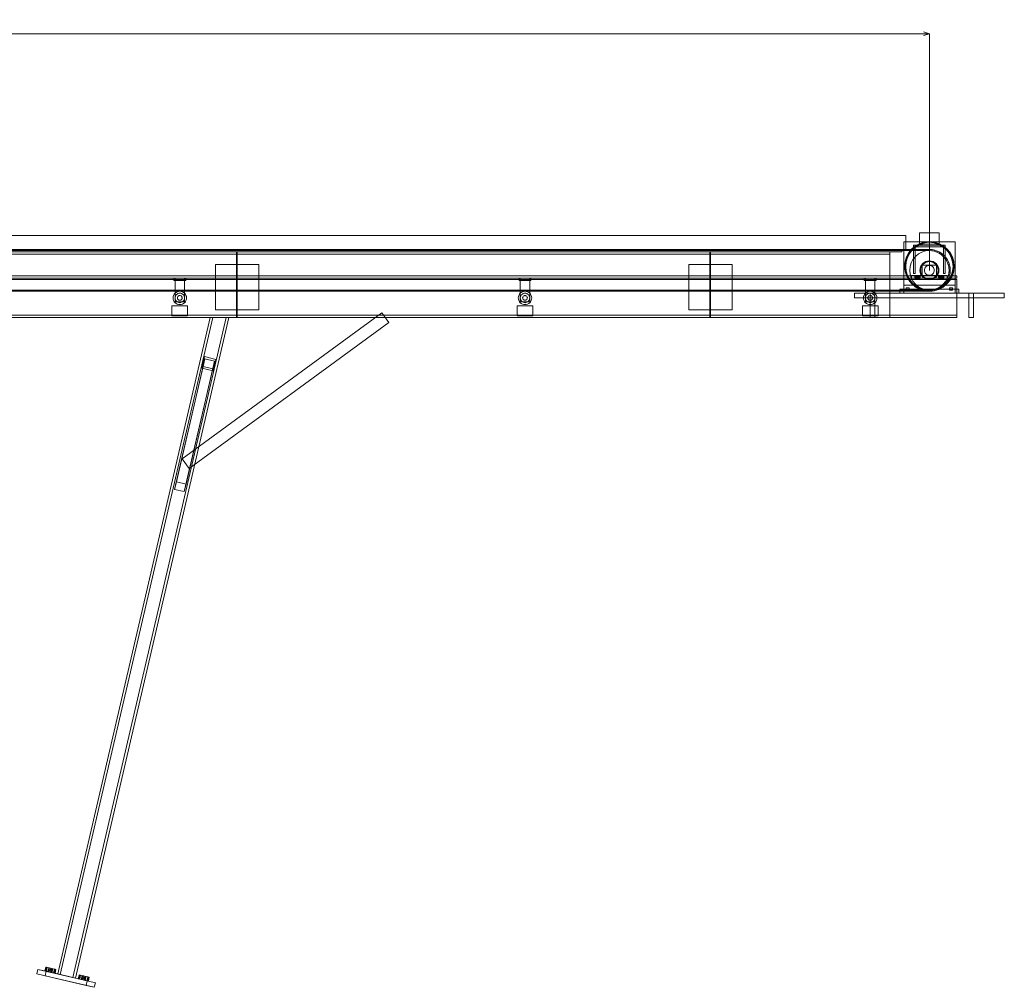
# Model space of a CAD drawing. Header units: millimetres. Extents: x -2233 to 61924, y -68080 to 6847.
# Tile 10 of 256: x 6748 to 9245, y -57818 to -55365. Entities that reach past the tile are written whole.
import ezdxf

# ---------------------------------------------------------------- set-up
doc = ezdxf.new("R2010")
doc.units = ezdxf.units.MM
doc.layers.add('COTAS_P', color=1, linetype='Continuous', lineweight=0)
doc.layers.add('R27_C10_CONJUNTO', color=7, linetype='Continuous', lineweight=0)
doc.dimstyles.new('R19_10', dxfattribs={"dimtxt": 25, "dimasz": 15, "dimexe": 15, "dimexo": 8, "dimgap": 10, "dimtad": 1, "dimtih": 1, "dimtoh": 1, "dimdsep": 46, "dimcen": 0.09, "dimadec": 0, "dimazin": 0, "dimtfac": 1, "dimtdec": 4, "dimtofl": 0, "dimtmove": 0, "dimatfit": 3, "dimfxl": 1, "dimtolj": 1, "dimtzin": 0, "dimarcsym": 0})

# ---------------------------------------------------------------- blocks, each defined once
blk = doc.blocks.new('DIM_R28_65')
at = {"layer": 'COTAS_P'}
for p, q in [((0, -55400), (15, -55395.5)), ((0, -56000), (0, -55400)), ((0, -55400), (9055.1, -55400)), ((0, -55400), (15, -55404.5)), ((9055.1, -55400), (9040.1, -55395.5)), ((9055.1, -55400), (9040.1, -55404.5)), ((9055.1, -56000), (9055.1, -55400))]:
    blk.add_line(p, q, dxfattribs=at)
blk.add_text('9055.11 P', height=25, dxfattribs=at).set_placement((4527.6, -55390))

msp = doc.modelspace()

# ---------------------------------------------------------------- linework, layer by layer
at = {"layer": 'R27_C10_CONJUNTO'}
for p, q in [((9030.109, -55905), (9080.109, -55905)), ((9030.109, -55905), (9030.109, -55935)), ((9080.109, -55935), (9080.109, -55905)), ((60, -55912), (8995.109, -55912)), ((8990.109, -55928), (9120.109, -55928)), ((8990.109, -55928), (8990.109, -56038)), ((8995.109, -55947), (8995.109, -55912)), ((9020.108, -55937.617), (9031, -55931.796)), ((9031, -55931.796), (9042.818, -55928.211)), ((9031.383, -55932.719), (9043.013, -55929.191)), ((9032.148, -55934.567), (9043.404, -55931.153)), ((9042.818, -55928.211), (9055.109, -55927)), ((9043.013, -55929.191), (9055.109, -55928)), ((9043.404, -55931.153), (9055.109, -55930)), ((9055.109, -55927), (9067.4, -55928.211)), ((9055.109, -55928), (9067.205, -55929.191)), ((9055.109, -55930), (9066.814, -55931.153)), ((9066.814, -55931.153), (9078.07, -55934.567)), ((9067.205, -55929.191), (9078.835, -55932.719)), ((9067.4, -55928.211), (9079.218, -55931.796)), ((9079.218, -55931.796), (9090.11, -55937.617)), ((9120.109, -56038), (9120.109, -55928)), ((0, -55947), (9055.109, -55947)), ((0, -55950), (9055.109, -55950)), ((9055.109, -55950), (0, -55950)), ((60, -55947), (8995.109, -55947)), ((70, -55950), (8985.109, -55950)), ((70, -55953), (8985.109, -55953)), ((100, -55953), (8955.109, -55953)), ((6100, -55953), (7298, -55953)), ((7298, -56120), (7298, -55953)), ((7298, -55959), (7298, -55953)), ((7300, -55953), (8498, -55953)), ((7300, -55953), (7300, -56120)), ((7300, -55953), (7300, -55959)), ((8498, -56120), (8498, -55953)), ((8498, -55959), (8498, -55953)), ((8500, -55953), (8955.109, -55953)), ((8500, -55953), (8500, -56120)), ((8500, -55953), (8500, -55959)), ((8955.109, -56120), (8955.109, -55953)), ((8955.109, -55959), (8955.109, -55953)), ((8985.109, -55953), (8985.109, -55950)), ((8996.905, -55965.891), (9002.726, -55954.999)), ((8997.829, -55966.274), (9003.558, -55955.555)), ((8999.676, -55967.039), (9005.221, -55956.666)), ((9002.726, -55954.999), (9010.561, -55945.452)), ((9003.558, -55955.555), (9011.268, -55946.159)), ((9005.221, -55956.666), (9012.683, -55947.574)), ((9010.561, -55945.452), (9020.108, -55937.617)), ((9011.268, -55946.159), (9020.664, -55938.449)), ((9012.683, -55947.574), (9021.775, -55940.112)), ((9015.109, -55936), (9019.109, -55936)), ((9015.109, -55936), (9015.109, -56008)), ((9015.109, -55936), (9095.109, -55936)), ((9015.109, -55936), (9015.109, -55940)), ((9015.109, -55940), (9095.109, -55940)), ((9019.109, -56008), (9019.109, -55936)), ((9020.664, -55938.449), (9031.383, -55932.719)), ((9021.775, -55940.112), (9032.148, -55934.567)), ((9027.331, -55958.427), (9035.975, -55953.806)), ((9030.109, -55935), (9080.109, -55935)), ((9035.975, -55953.806), (9045.355, -55950.961)), ((9045.355, -55950.961), (9055.109, -55950)), ((9055.109, -55950), (9055.109, -55947)), ((9055.109, -55947), (9062.027, -55947.453)), ((9055.109, -55950), (9064.864, -55950.961)), ((9061.635, -55950.428), (9055.109, -55950)), ((9061.635, -55950.428), (9062.027, -55947.453)), ((9068.05, -55951.704), (9061.635, -55950.428)), ((9062.027, -55947.453), (9068.826, -55948.806)), ((9064.864, -55950.961), (9074.243, -55953.806)), ((9068.05, -55951.704), (9068.826, -55948.806)), ((9074.243, -55953.806), (9068.05, -55951.704)), ((9068.826, -55948.806), (9075.391, -55951.034)), ((9074.243, -55953.806), (9075.391, -55951.034)), ((9074.243, -55953.806), (9082.888, -55958.427)), ((9080.109, -55956.699), (9074.243, -55953.806)), ((9075.391, -55951.034), (9081.609, -55954.101)), ((9078.07, -55934.567), (9088.443, -55940.112)), ((9078.835, -55932.719), (9089.554, -55938.449)), ((9080.109, -55956.699), (9081.609, -55954.101)), ((9085.547, -55960.332), (9080.109, -55956.699)), ((9081.609, -55954.101), (9087.373, -55957.952)), ((9088.443, -55940.112), (9097.535, -55947.574)), ((9089.554, -55938.449), (9098.95, -55946.159)), ((9090.11, -55937.617), (9099.657, -55945.452)), ((9091.109, -55936), (9095.109, -55936)), ((9091.109, -55936), (9091.109, -56008)), ((9095.109, -56008), (9095.109, -55936)), ((9095.109, -55940), (9095.109, -55936)), ((9097.535, -55947.574), (9104.997, -55956.666)), ((9098.95, -55946.159), (9106.66, -55955.555)), ((9099.657, -55945.452), (9107.492, -55954.999)), ((9104.997, -55956.666), (9110.542, -55967.039)), ((9106.66, -55955.555), (9112.39, -55966.274)), ((9107.492, -55954.999), (9113.313, -55965.891)), ((100, -55959), (8955.109, -55959)), ((6100, -55959), (7298, -55959)), ((7300, -55959), (8498, -55959)), ((8500, -55959), (8955.109, -55959)), ((8992.109, -55990), (8993.32, -55977.709)), ((8993.109, -55990), (8994.3, -55977.904)), ((8993.32, -55977.709), (8996.905, -55965.891)), ((8994.3, -55977.904), (8997.829, -55966.274)), ((8995.109, -55990), (8996.262, -55978.295)), ((8996.262, -55978.295), (8999.676, -55967.039)), ((9006.07, -55990.245), (9008.915, -55980.866)), ((9008.915, -55980.866), (9013.536, -55972.221)), ((9013.536, -55972.221), (9019.754, -55964.645)), ((9019.754, -55964.645), (9027.331, -55958.427)), ((9038.138, -55983.029), (9041.775, -55980.045)), ((9039.553, -55984.444), (9042.887, -55981.708)), ((9041.775, -55980.045), (9045.925, -55977.827)), ((9042.887, -55981.708), (9046.69, -55979.675)), ((9045.925, -55977.827), (9050.427, -55976.461)), ((9046.69, -55979.675), (9050.817, -55978.423)), ((9050.427, -55976.461), (9055.109, -55976)), ((9050.817, -55978.423), (9055.109, -55978)), ((9055.109, -55976), (9059.791, -55976.461)), ((9055.109, -55978), (9059.401, -55978.423)), ((9059.401, -55978.423), (9063.528, -55979.675)), ((9059.791, -55976.461), (9064.293, -55977.827)), ((9063.528, -55979.675), (9067.332, -55981.708)), ((9064.293, -55977.827), (9068.443, -55980.045)), ((9067.332, -55981.708), (9070.665, -55984.444)), ((9068.443, -55980.045), (9072.08, -55983.029)), ((9082.888, -55958.427), (9090.464, -55964.645)), ((9085.547, -55960.332), (9087.373, -55957.952)), ((9090.464, -55964.645), (9085.547, -55960.332)), ((9087.373, -55957.952), (9092.586, -55962.523)), ((9090.464, -55964.645), (9092.586, -55962.523)), ((9090.464, -55964.645), (9096.683, -55972.221)), ((9094.777, -55969.562), (9090.464, -55964.645)), ((9092.586, -55962.523), (9097.157, -55967.736)), ((9094.777, -55969.562), (9097.157, -55967.736)), ((9098.41, -55975), (9094.777, -55969.562)), ((9096.683, -55972.221), (9101.303, -55980.866)), ((9097.157, -55967.736), (9101.008, -55973.5)), ((9098.41, -55975), (9101.008, -55973.5)), ((9101.303, -55980.866), (9098.41, -55975)), ((9101.008, -55973.5), (9104.075, -55979.718)), ((9101.303, -55980.866), (9104.075, -55979.718)), ((9101.303, -55980.866), (9104.148, -55990.245)), ((9103.405, -55987.059), (9101.303, -55980.866)), ((9104.075, -55979.718), (9106.303, -55986.283)), ((9110.542, -55967.039), (9113.956, -55978.295)), ((9112.39, -55966.274), (9115.918, -55977.904)), ((9113.313, -55965.891), (9116.899, -55977.709)), ((9113.956, -55978.295), (9115.109, -55990)), ((9115.918, -55977.904), (9117.109, -55990)), ((9116.899, -55977.709), (9118.109, -55990)), ((7245, -55985), (7355, -55985)), ((7245, -55985), (7245, -56100)), ((7355, -56100), (7355, -55985)), ((8445, -55985), (8555, -55985)), ((8445, -55985), (8445, -56100)), ((8555, -56100), (8555, -55985)), ((8993.32, -56002.291), (8992.109, -55990)), ((8994.3, -56002.096), (8993.109, -55990)), ((8996.905, -56014.109), (8993.32, -56002.291)), ((8997.829, -56013.726), (8994.3, -56002.096)), ((8996.262, -56001.705), (8995.109, -55990)), ((8999.676, -56012.961), (8996.262, -56001.705)), ((9005.109, -56000), (9006.07, -55990.245)), ((9006.07, -56009.755), (9005.109, -56000)), ((9031.109, -56000), (9031.57, -55995.318)), ((9031.57, -55995.318), (9031.109, -56000)), ((9031.57, -56004.682), (9031.109, -56000)), ((9031.109, -56000), (9031.57, -56004.682)), ((9031.57, -55995.318), (9032.936, -55990.816)), ((9032.936, -56009.184), (9031.57, -56004.682)), ((9032.936, -55990.816), (9035.154, -55986.666)), ((9033.109, -56000), (9033.532, -55995.708)), ((9033.532, -56004.292), (9033.109, -56000)), ((9033.532, -55995.708), (9034.784, -55991.581)), ((9034.784, -56008.419), (9033.532, -56004.292)), ((9034.784, -55991.581), (9036.817, -55987.777)), ((9035.154, -55986.666), (9038.138, -55983.029)), ((9036.817, -55987.777), (9039.553, -55984.444)), ((9037.109, -55987), (9073.109, -55987)), ((9037.109, -55987), (9037.109, -56013)), ((9042.609, -56000), (9042.849, -55997.561)), ((9042.849, -55997.561), (9042.609, -56000)), ((9042.849, -56002.439), (9042.609, -56000)), ((9042.609, -56000), (9042.849, -56002.439)), ((9042.849, -55997.561), (9043.561, -55995.216)), ((9043.561, -56004.784), (9042.849, -56002.439)), ((9043.561, -55995.216), (9044.716, -55993.055)), ((9044.716, -56006.945), (9043.561, -56004.784)), ((9044.716, -55993.055), (9046.27, -55991.161)), ((9046.27, -56008.839), (9044.716, -56006.945)), ((9046.27, -55991.161), (9048.164, -55989.607)), ((9048.164, -55989.607), (9050.326, -55988.452)), ((9050.326, -55988.452), (9052.67, -55987.74)), ((9052.67, -55987.74), (9055.109, -55987.5)), ((9055.109, -55987.5), (9057.548, -55987.74)), ((9057.548, -55987.74), (9059.893, -55988.452)), ((9059.893, -55988.452), (9062.054, -55989.607)), ((9062.054, -55989.607), (9063.948, -55991.161)), ((9063.948, -55991.161), (9065.502, -55993.055)), ((9065.502, -56006.945), (9063.948, -56008.839)), ((9065.502, -55993.055), (9066.658, -55995.216)), ((9066.658, -56004.784), (9065.502, -56006.945)), ((9066.658, -55995.216), (9067.369, -55997.561)), ((9067.369, -56002.439), (9066.658, -56004.784)), ((9067.369, -55997.561), (9067.609, -56000)), ((9067.609, -56000), (9067.369, -56002.439)), ((9070.665, -55984.444), (9073.401, -55987.777)), ((9072.08, -55983.029), (9075.064, -55986.666)), ((9073.109, -56013), (9073.109, -55987)), ((9073.401, -55987.777), (9075.434, -55991.581)), ((9075.064, -55986.666), (9077.282, -55990.816)), ((9075.434, -55991.581), (9076.686, -55995.708)), ((9076.686, -56004.292), (9075.434, -56008.419)), ((9076.686, -55995.708), (9077.109, -56000)), ((9077.109, -56000), (9076.686, -56004.292)), ((9077.282, -55990.816), (9078.648, -55995.318)), ((9078.648, -56004.682), (9077.282, -56009.184)), ((9078.648, -55995.318), (9079.109, -56000)), ((9079.109, -56000), (9078.648, -56004.682)), ((9103.405, -55987.059), (9106.303, -55986.283)), ((9104.681, -55993.474), (9103.405, -55987.059)), ((9103.405, -56012.941), (9104.681, -56006.526)), ((9104.148, -55990.245), (9105.109, -56000)), ((9105.109, -56000), (9104.148, -56009.755)), ((9104.681, -55993.474), (9107.656, -55993.082)), ((9105.109, -56000), (9104.681, -55993.474)), ((9104.681, -56006.526), (9105.109, -56000)), ((9104.681, -56006.526), (9107.656, -56006.918)), ((9105.109, -56000), (9108.109, -56000)), ((9108.109, -56000), (9105.109, -56000)), ((9106.303, -55986.283), (9107.656, -55993.082)), ((9107.656, -56006.918), (9106.303, -56013.717)), ((9107.656, -55993.082), (9108.109, -56000)), ((9108.109, -56000), (9107.656, -55993.082)), ((9108.109, -56000), (9107.656, -56006.918)), ((9107.656, -56006.918), (9108.109, -56000)), ((9113.956, -56001.705), (9110.542, -56012.961)), ((9115.918, -56002.096), (9112.39, -56013.726)), ((9116.899, -56002.291), (9113.313, -56014.109)), ((9115.109, -55990), (9113.956, -56001.705)), ((9117.109, -55990), (9115.918, -56002.096)), ((9118.109, -55990), (9116.899, -56002.291)), ((-70, -56014), (9125.109, -56014)), ((-70, -56020), (9125.109, -56020)), ((-70, -56023), (9125.109, -56023)), ((7139.087, -56020), (7169.087, -56020)), ((7139.087, -56020), (7139.087, -56026)), ((7139.087, -56026), (7169.087, -56026)), ((7142.087, -56020), (7166.087, -56020)), ((7142.087, -56020), (7142.087, -56080)), ((7166.087, -56080), (7166.087, -56020)), ((7169.087, -56026), (7169.087, -56020)), ((8014.598, -56020), (8044.598, -56020)), ((8014.598, -56020), (8014.598, -56026)), ((8014.598, -56026), (8044.598, -56026)), ((8017.598, -56020), (8041.598, -56020)), ((8017.598, -56020), (8017.598, -56080)), ((8041.598, -56080), (8041.598, -56020)), ((8044.598, -56026), (8044.598, -56020)), ((8890.109, -56020), (8920.109, -56020)), ((8890.109, -56020), (8890.109, -56026)), ((8890.109, -56026), (8920.109, -56026)), ((8893.109, -56020), (8917.109, -56020)), ((8893.109, -56020), (8893.109, -56080)), ((8917.109, -56080), (8917.109, -56020)), ((8920.109, -56026), (8920.109, -56020)), ((9002.726, -56025.001), (8996.905, -56014.109)), ((9003.558, -56024.445), (8997.829, -56013.726)), ((9005.221, -56023.334), (8999.676, -56012.961)), ((9010.561, -56034.548), (9002.726, -56025.001)), ((9011.268, -56033.841), (9003.558, -56024.445)), ((9012.683, -56032.426), (9005.221, -56023.334)), ((9008.915, -56019.134), (9006.07, -56009.755)), ((9013.536, -56027.779), (9008.915, -56019.134)), ((9010.109, -56013), (9100.109, -56013)), ((9010.109, -56013), (9010.109, -56023)), ((9010.109, -56023), (9100.109, -56023)), ((9019.754, -56035.355), (9013.536, -56027.779)), ((9015.109, -56008), (9019.109, -56008)), ((9018.109, -56013.077), (9018.109, -56013)), ((9018.109, -56013), (9032.109, -56013)), ((9018.109, -56013.304), (9018.109, -56013.077)), ((9018.109, -56013.077), (9032.109, -56013.077)), ((9018.109, -56013.674), (9018.109, -56013.304)), ((9018.109, -56013.304), (9032.109, -56013.304)), ((9018.109, -56014.172), (9018.109, -56013.674)), ((9018.109, -56013.674), (9032.109, -56013.674)), ((9018.109, -56014.778), (9018.109, -56014.172)), ((9018.109, -56014.172), (9032.109, -56014.172)), ((9018.109, -56015.469), (9018.109, -56014.778)), ((9018.109, -56014.778), (9032.109, -56014.778)), ((9018.109, -56016.22), (9018.109, -56015.469)), ((9018.109, -56015.469), (9032.109, -56015.469)), ((9018.109, -56017), (9018.109, -56016.22)), ((9018.109, -56016.22), (9032.109, -56016.22)), ((9018.109, -56017.78), (9018.109, -56017)), ((9032.109, -56017), (9018.109, -56017)), ((9018.109, -56017.78), (9018.109, -56018.531)), ((9018.109, -56017.78), (9032.109, -56017.78)), ((9018.109, -56018.531), (9018.109, -56019.222)), ((9018.109, -56018.531), (9032.109, -56018.531)), ((9018.109, -56019.222), (9018.109, -56019.828)), ((9018.109, -56019.222), (9032.109, -56019.222)), ((9018.109, -56019.828), (9018.109, -56020.326)), ((9018.109, -56019.828), (9032.109, -56019.828)), ((9018.109, -56020.326), (9018.109, -56020.696)), ((9018.109, -56020.326), (9032.109, -56020.326)), ((9018.109, -56020.696), (9018.109, -56020.923)), ((9018.109, -56020.696), (9032.109, -56020.696)), ((9018.109, -56020.923), (9018.109, -56021)), ((9018.109, -56020.923), (9032.109, -56020.923)), ((9018.109, -56021), (9032.109, -56021)), ((9032.109, -56013.077), (9032.109, -56013)), ((9032.109, -56013.304), (9032.109, -56013.077)), ((9032.109, -56013.674), (9032.109, -56013.304)), ((9032.109, -56014.172), (9032.109, -56013.674)), ((9032.109, -56014.778), (9032.109, -56014.172)), ((9032.109, -56015.469), (9032.109, -56014.778)), ((9032.109, -56016.22), (9032.109, -56015.469)), ((9032.109, -56017), (9032.109, -56016.22)), ((9032.109, -56017), (9032.109, -56017.78)), ((9032.109, -56017.78), (9032.109, -56018.531)), ((9032.109, -56018.531), (9032.109, -56019.222)), ((9032.109, -56019.222), (9032.109, -56019.828)), ((9032.109, -56019.828), (9032.109, -56020.326)), ((9032.109, -56020.326), (9032.109, -56020.696)), ((9032.109, -56020.696), (9032.109, -56020.923)), ((9032.109, -56020.923), (9032.109, -56021)), ((9035.154, -56013.334), (9032.936, -56009.184)), ((9036.817, -56012.223), (9034.784, -56008.419)), ((9038.138, -56016.971), (9035.154, -56013.334)), ((9039.553, -56015.556), (9036.817, -56012.223)), ((9037.109, -56013), (9073.109, -56013)), ((9041.775, -56019.955), (9038.138, -56016.971)), ((9042.887, -56018.292), (9039.553, -56015.556)), ((9045.925, -56022.173), (9041.775, -56019.955)), ((9046.69, -56020.325), (9042.887, -56018.292)), ((9050.427, -56023.539), (9045.925, -56022.173)), ((9048.164, -56010.393), (9046.27, -56008.839)), ((9050.817, -56021.577), (9046.69, -56020.325)), ((9050.326, -56011.548), (9048.164, -56010.393)), ((9052.67, -56012.26), (9050.326, -56011.548)), ((9055.109, -56024), (9050.427, -56023.539)), ((9055.109, -56022), (9050.817, -56021.577)), ((9055.109, -56012.5), (9052.67, -56012.26)), ((9057.548, -56012.26), (9055.109, -56012.5)), ((9059.401, -56021.577), (9055.109, -56022)), ((9059.791, -56023.539), (9055.109, -56024)), ((9059.893, -56011.548), (9057.548, -56012.26)), ((9063.528, -56020.325), (9059.401, -56021.577)), ((9064.293, -56022.173), (9059.791, -56023.539)), ((9062.054, -56010.393), (9059.893, -56011.548)), ((9063.948, -56008.839), (9062.054, -56010.393)), ((9067.332, -56018.292), (9063.528, -56020.325)), ((9068.443, -56019.955), (9064.293, -56022.173)), ((9070.665, -56015.556), (9067.332, -56018.292)), ((9072.08, -56016.971), (9068.443, -56019.955)), ((9073.401, -56012.223), (9070.665, -56015.556)), ((9075.064, -56013.334), (9072.08, -56016.971)), ((9075.434, -56008.419), (9073.401, -56012.223)), ((9077.282, -56009.184), (9075.064, -56013.334)), ((9078.109, -56013.077), (9078.109, -56013)), ((9078.109, -56013), (9092.109, -56013)), ((9078.109, -56013.304), (9078.109, -56013.077)), ((9078.109, -56013.077), (9092.109, -56013.077)), ((9078.109, -56013.674), (9078.109, -56013.304)), ((9078.109, -56013.304), (9092.109, -56013.304)), ((9078.109, -56014.172), (9078.109, -56013.674)), ((9078.109, -56013.674), (9092.109, -56013.674)), ((9078.109, -56014.778), (9078.109, -56014.172)), ((9078.109, -56014.172), (9092.109, -56014.172)), ((9078.109, -56015.469), (9078.109, -56014.778)), ((9078.109, -56014.778), (9092.109, -56014.778)), ((9078.109, -56016.22), (9078.109, -56015.469)), ((9078.109, -56015.469), (9092.109, -56015.469)), ((9078.109, -56017), (9078.109, -56016.22)), ((9078.109, -56016.22), (9092.109, -56016.22)), ((9078.109, -56017.78), (9078.109, -56017)), ((9092.109, -56017), (9078.109, -56017)), ((9078.109, -56017.78), (9078.109, -56018.531)), ((9078.109, -56017.78), (9092.109, -56017.78)), ((9078.109, -56018.531), (9078.109, -56019.222)), ((9078.109, -56018.531), (9092.109, -56018.531)), ((9078.109, -56019.222), (9078.109, -56019.828)), ((9078.109, -56019.222), (9092.109, -56019.222)), ((9078.109, -56019.828), (9078.109, -56020.326)), ((9078.109, -56019.828), (9092.109, -56019.828)), ((9078.109, -56020.326), (9078.109, -56020.696)), ((9078.109, -56020.326), (9092.109, -56020.326)), ((9078.109, -56020.696), (9078.109, -56020.923)), ((9078.109, -56020.696), (9092.109, -56020.696)), ((9078.109, -56020.923), (9078.109, -56021)), ((9078.109, -56020.923), (9092.109, -56020.923)), ((9078.109, -56021), (9092.109, -56021)), ((9096.683, -56027.779), (9090.464, -56035.355)), ((9090.464, -56035.355), (9094.777, -56030.438)), ((9091.109, -56008), (9095.109, -56008)), ((9092.109, -56013.077), (9092.109, -56013)), ((9092.109, -56013.304), (9092.109, -56013.077)), ((9092.109, -56013.674), (9092.109, -56013.304)), ((9092.109, -56014.172), (9092.109, -56013.674)), ((9092.109, -56014.778), (9092.109, -56014.172)), ((9092.109, -56015.469), (9092.109, -56014.778)), ((9092.109, -56016.22), (9092.109, -56015.469)), ((9092.109, -56017), (9092.109, -56016.22)), ((9092.109, -56017), (9092.109, -56017.78)), ((9092.109, -56017.78), (9092.109, -56018.531)), ((9092.109, -56018.531), (9092.109, -56019.222)), ((9092.109, -56019.222), (9092.109, -56019.828)), ((9092.109, -56019.828), (9092.109, -56020.326)), ((9092.109, -56020.326), (9092.109, -56020.696)), ((9092.109, -56020.696), (9092.109, -56020.923)), ((9092.109, -56020.923), (9092.109, -56021)), ((9097.157, -56032.264), (9092.586, -56037.477)), ((9094.777, -56030.438), (9098.41, -56025)), ((9094.777, -56030.438), (9097.157, -56032.264)), ((9101.303, -56019.134), (9096.683, -56027.779)), ((9101.008, -56026.5), (9097.157, -56032.264)), ((9104.997, -56023.334), (9097.535, -56032.426)), ((9098.41, -56025), (9101.303, -56019.134)), ((9098.41, -56025), (9101.008, -56026.5)), ((9106.66, -56024.445), (9098.95, -56033.841)), ((9107.492, -56025.001), (9099.657, -56034.548)), ((9100.109, -56023), (9100.109, -56013)), ((9104.075, -56020.282), (9101.008, -56026.5)), ((9104.148, -56009.755), (9101.303, -56019.134)), ((9101.303, -56019.134), (9103.405, -56012.941)), ((9101.303, -56019.134), (9104.075, -56020.282)), ((9103.405, -56012.941), (9106.303, -56013.717)), ((9106.303, -56013.717), (9104.075, -56020.282)), ((9110.542, -56012.961), (9104.997, -56023.334)), ((9112.39, -56013.726), (9106.66, -56024.445)), ((9113.313, -56014.109), (9107.492, -56025.001)), ((9125.109, -56020), (9125.109, -56014)), ((9125.109, -56120), (9125.109, -56023)), ((0, -56050), (9055.109, -56050)), ((9055.109, -56050), (0, -56050)), ((0, -56053), (9055.109, -56053)), ((7142.066, -56057.979), (7144.643, -56055.865)), ((7144.643, -56055.865), (7147.582, -56054.294)), ((7147.582, -56054.294), (7150.771, -56053.327)), ((7150.771, -56053.327), (7154.087, -56053)), ((7154.087, -56053), (7157.404, -56053.327)), ((7157.404, -56053.327), (7160.593, -56054.294)), ((7160.593, -56054.294), (7163.532, -56055.865)), ((7163.532, -56055.865), (7166.108, -56057.979)), ((8017.577, -56057.979), (8020.153, -56055.865)), ((8020.153, -56055.865), (8023.093, -56054.294)), ((8023.093, -56054.294), (8026.282, -56053.327)), ((8026.282, -56053.327), (8029.598, -56053)), ((8029.598, -56053), (8032.915, -56053.327)), ((8032.915, -56053.327), (8036.104, -56054.294)), ((8036.104, -56054.294), (8039.043, -56055.865)), ((8039.043, -56055.865), (8041.619, -56057.979)), ((8893.088, -56057.979), (8895.664, -56055.865)), ((8895.664, -56055.865), (8898.603, -56054.294)), ((8898.603, -56054.294), (8901.793, -56053.327)), ((8901.793, -56053.327), (8905.109, -56053)), ((8905.109, -56053), (8908.426, -56053.327)), ((8908.426, -56053.327), (8911.615, -56054.294)), ((8911.615, -56054.294), (8914.554, -56055.865)), ((8914.554, -56055.865), (8917.13, -56057.979)), ((8980.109, -56048), (9130.109, -56048)), ((8980.109, -56048), (8980.109, -56058)), ((8990.109, -56038), (9120.109, -56038)), ((8990.109, -56038), (8990.109, -56058)), ((8996.109, -56044), (9004.109, -56044)), ((8996.109, -56044), (8996.109, -56050)), ((8996.109, -56050), (9004.109, -56050)), ((9004.109, -56050), (9004.109, -56044)), ((9020.108, -56042.383), (9010.561, -56034.548)), ((9020.664, -56041.551), (9011.268, -56033.841)), ((9021.775, -56039.888), (9012.683, -56032.426)), ((9027.331, -56041.573), (9019.754, -56035.355)), ((9031, -56048.204), (9020.108, -56042.383)), ((9031.383, -56047.281), (9020.664, -56041.551)), ((9032.148, -56045.433), (9021.775, -56039.888)), ((9035.975, -56046.194), (9027.331, -56041.573)), ((9042.818, -56051.789), (9031, -56048.204)), ((9043.013, -56050.809), (9031.383, -56047.281)), ((9043.404, -56048.847), (9032.148, -56045.433)), ((9045.355, -56049.039), (9035.975, -56046.194)), ((9055.109, -56053), (9042.818, -56051.789)), ((9055.109, -56052), (9043.013, -56050.809)), ((9055.109, -56050), (9043.404, -56048.847)), ((9055.109, -56050), (9045.355, -56049.039)), ((9066.814, -56048.847), (9055.109, -56050)), ((9064.864, -56049.039), (9055.109, -56050)), ((9055.109, -56050), (9061.635, -56049.572)), ((9055.109, -56053), (9055.109, -56050)), ((9067.205, -56050.809), (9055.109, -56052)), ((9067.4, -56051.789), (9055.109, -56053)), ((9062.027, -56052.547), (9055.109, -56053)), ((9061.635, -56049.572), (9068.05, -56048.296)), ((9061.635, -56049.572), (9062.027, -56052.547)), ((9068.826, -56051.194), (9062.027, -56052.547)), ((9074.243, -56046.194), (9064.864, -56049.039)), ((9078.07, -56045.433), (9066.814, -56048.847)), ((9078.835, -56047.281), (9067.205, -56050.809)), ((9079.218, -56048.204), (9067.4, -56051.789)), ((9068.05, -56048.296), (9074.243, -56046.194)), ((9068.05, -56048.296), (9068.826, -56051.194)), ((9075.391, -56048.966), (9068.826, -56051.194)), ((9082.888, -56041.573), (9074.243, -56046.194)), ((9074.243, -56046.194), (9080.109, -56043.301)), ((9074.243, -56046.194), (9075.391, -56048.966)), ((9081.609, -56045.899), (9075.391, -56048.966)), ((9088.443, -56039.888), (9078.07, -56045.433)), ((9089.554, -56041.551), (9078.835, -56047.281)), ((9090.11, -56042.383), (9079.218, -56048.204)), ((9080.109, -56043.301), (9085.547, -56039.668)), ((9080.109, -56043.301), (9081.609, -56045.899)), ((9087.373, -56042.048), (9081.609, -56045.899)), ((9090.464, -56035.355), (9082.888, -56041.573)), ((9085.547, -56039.668), (9090.464, -56035.355)), ((9085.547, -56039.668), (9087.373, -56042.048)), ((9092.586, -56037.477), (9087.373, -56042.048)), ((9097.535, -56032.426), (9088.443, -56039.888)), ((9098.95, -56033.841), (9089.554, -56041.551)), ((9099.657, -56034.548), (9090.11, -56042.383)), ((9090.464, -56035.355), (9092.586, -56037.477)), ((9106.109, -56044), (9114.109, -56044)), ((9106.109, -56044), (9106.109, -56050)), ((9106.109, -56050), (9114.109, -56050)), ((9114.109, -56050), (9114.109, -56044)), ((9120.109, -56058), (9120.109, -56038)), ((9130.109, -56058), (9130.109, -56048)), ((7137.087, -56070), (7137.414, -56066.683)), ((7137.414, -56073.317), (7137.087, -56070)), ((7137.414, -56066.683), (7138.381, -56063.494)), ((7138.381, -56076.506), (7137.414, -56073.317)), ((7138.381, -56063.494), (7139.952, -56060.555)), ((7139.952, -56079.445), (7138.381, -56076.506)), ((7139.952, -56060.555), (7142.066, -56057.979)), ((7142.066, -56082.021), (7139.952, -56079.445)), ((7144.643, -56084.135), (7142.066, -56082.021)), ((7142.087, -56070), (7142.318, -56067.659)), ((7142.318, -56072.341), (7142.087, -56070)), ((7142.087, -56080), (7166.087, -56080)), ((7142.318, -56067.659), (7143.001, -56065.408)), ((7143.001, -56074.592), (7142.318, -56072.341)), ((7143.001, -56065.408), (7144.11, -56063.333)), ((7144.11, -56076.667), (7143.001, -56074.592)), ((7144.11, -56063.333), (7145.602, -56061.515)), ((7145.602, -56078.485), (7144.11, -56076.667)), ((7145.602, -56061.515), (7147.42, -56060.022)), ((7147.42, -56079.978), (7145.602, -56078.485)), ((7147.42, -56060.022), (7149.495, -56058.913)), ((7149.495, -56081.087), (7147.42, -56079.978)), ((7148.087, -56070), (7148.203, -56068.829)), ((7148.203, -56071.171), (7148.087, -56070)), ((7148.203, -56068.829), (7148.544, -56067.704)), ((7148.544, -56072.296), (7148.203, -56071.171)), ((7148.544, -56067.704), (7149.098, -56066.667)), ((7149.098, -56073.333), (7148.544, -56072.296)), ((7149.098, -56066.667), (7149.845, -56065.757)), ((7149.845, -56074.243), (7149.098, -56073.333)), ((7149.495, -56058.913), (7151.746, -56058.231)), ((7151.746, -56081.769), (7149.495, -56081.087)), ((7149.845, -56065.757), (7150.754, -56065.011)), ((7150.754, -56074.989), (7149.845, -56074.243)), ((7150.754, -56065.011), (7151.791, -56064.457)), ((7151.791, -56075.543), (7150.754, -56074.989)), ((7151.746, -56058.231), (7154.087, -56058)), ((7154.087, -56082), (7151.746, -56081.769)), ((7151.791, -56064.457), (7152.917, -56064.115)), ((7152.917, -56075.885), (7151.791, -56075.543)), ((7152.917, -56064.115), (7154.087, -56064)), ((7154.087, -56076), (7152.917, -56075.885)), ((7154.087, -56058), (7156.428, -56058.231)), ((7154.087, -56064), (7155.258, -56064.115)), ((7155.258, -56075.885), (7154.087, -56076)), ((7156.428, -56081.769), (7154.087, -56082)), ((7155.258, -56064.115), (7156.383, -56064.457)), ((7156.383, -56075.543), (7155.258, -56075.885)), ((7156.383, -56064.457), (7157.421, -56065.011)), ((7157.421, -56074.989), (7156.383, -56075.543)), ((7156.428, -56058.231), (7158.679, -56058.913)), ((7158.679, -56081.087), (7156.428, -56081.769)), ((7157.421, -56065.011), (7158.33, -56065.757)), ((7158.33, -56074.243), (7157.421, -56074.989)), ((7158.33, -56065.757), (7159.076, -56066.667)), ((7159.076, -56073.333), (7158.33, -56074.243)), ((7158.679, -56058.913), (7160.754, -56060.022)), ((7160.754, -56079.978), (7158.679, -56081.087)), ((7159.076, -56066.667), (7159.631, -56067.704)), ((7159.631, -56072.296), (7159.076, -56073.333)), ((7159.631, -56067.704), (7159.972, -56068.829)), ((7159.972, -56071.171), (7159.631, -56072.296)), ((7159.972, -56068.829), (7160.087, -56070)), ((7160.087, -56070), (7159.972, -56071.171)), ((7160.754, -56060.022), (7162.573, -56061.515)), ((7162.573, -56078.485), (7160.754, -56079.978)), ((7162.573, -56061.515), (7164.065, -56063.333)), ((7164.065, -56076.667), (7162.573, -56078.485)), ((7166.108, -56082.021), (7163.532, -56084.135)), ((7164.065, -56063.333), (7165.174, -56065.408)), ((7165.174, -56074.592), (7164.065, -56076.667)), ((7165.174, -56065.408), (7165.857, -56067.659)), ((7165.857, -56072.341), (7165.174, -56074.592)), ((7165.857, -56067.659), (7166.087, -56070)), ((7166.087, -56070), (7165.857, -56072.341)), ((7166.108, -56057.979), (7168.222, -56060.555)), ((7168.222, -56079.445), (7166.108, -56082.021)), ((7168.222, -56060.555), (7169.793, -56063.494)), ((7169.793, -56076.506), (7168.222, -56079.445)), ((7169.793, -56063.494), (7170.761, -56066.683)), ((7170.761, -56073.317), (7169.793, -56076.506)), ((7170.761, -56066.683), (7171.087, -56070)), ((7171.087, -56070), (7170.761, -56073.317)), ((8012.598, -56070), (8012.925, -56066.683)), ((8012.925, -56073.317), (8012.598, -56070)), ((8012.925, -56066.683), (8013.892, -56063.494)), ((8013.892, -56076.506), (8012.925, -56073.317)), ((8013.892, -56063.494), (8015.463, -56060.555)), ((8015.463, -56079.445), (8013.892, -56076.506)), ((8015.463, -56060.555), (8017.577, -56057.979)), ((8017.577, -56082.021), (8015.463, -56079.445)), ((8020.153, -56084.135), (8017.577, -56082.021)), ((8017.598, -56070), (8017.829, -56067.659)), ((8017.829, -56072.341), (8017.598, -56070)), ((8017.598, -56080), (8041.598, -56080)), ((8017.829, -56067.659), (8018.512, -56065.408)), ((8018.512, -56074.592), (8017.829, -56072.341)), ((8018.512, -56065.408), (8019.621, -56063.333)), ((8019.621, -56076.667), (8018.512, -56074.592)), ((8019.621, -56063.333), (8021.113, -56061.515)), ((8021.113, -56078.485), (8019.621, -56076.667)), ((8021.113, -56061.515), (8022.931, -56060.022)), ((8022.931, -56079.978), (8021.113, -56078.485)), ((8022.931, -56060.022), (8025.006, -56058.913)), ((8025.006, -56081.087), (8022.931, -56079.978)), ((8023.598, -56070), (8023.713, -56068.829)), ((8023.713, -56071.171), (8023.598, -56070)), ((8023.713, -56068.829), (8024.055, -56067.704)), ((8024.055, -56072.296), (8023.713, -56071.171)), ((8024.055, -56067.704), (8024.609, -56066.667)), ((8024.609, -56073.333), (8024.055, -56072.296)), ((8024.609, -56066.667), (8025.356, -56065.757)), ((8025.356, -56074.243), (8024.609, -56073.333)), ((8025.006, -56058.913), (8027.257, -56058.231)), ((8027.257, -56081.769), (8025.006, -56081.087)), ((8025.356, -56065.757), (8026.265, -56065.011)), ((8026.265, -56074.989), (8025.356, -56074.243)), ((8026.265, -56065.011), (8027.302, -56064.457)), ((8027.302, -56075.543), (8026.265, -56074.989)), ((8027.257, -56058.231), (8029.598, -56058)), ((8029.598, -56082), (8027.257, -56081.769)), ((8027.302, -56064.457), (8028.428, -56064.115)), ((8028.428, -56075.885), (8027.302, -56075.543)), ((8028.428, -56064.115), (8029.598, -56064)), ((8029.598, -56076), (8028.428, -56075.885)), ((8029.598, -56058), (8031.939, -56058.231)), ((8029.598, -56064), (8030.769, -56064.115)), ((8030.769, -56075.885), (8029.598, -56076)), ((8031.939, -56081.769), (8029.598, -56082)), ((8030.769, -56064.115), (8031.894, -56064.457)), ((8031.894, -56075.543), (8030.769, -56075.885)), ((8031.894, -56064.457), (8032.932, -56065.011)), ((8032.932, -56074.989), (8031.894, -56075.543)), ((8031.939, -56058.231), (8034.19, -56058.913)), ((8034.19, -56081.087), (8031.939, -56081.769)), ((8032.932, -56065.011), (8033.841, -56065.757)), ((8033.841, -56074.243), (8032.932, -56074.989)), ((8033.841, -56065.757), (8034.587, -56066.667)), ((8034.587, -56073.333), (8033.841, -56074.243)), ((8034.19, -56058.913), (8036.265, -56060.022)), ((8036.265, -56079.978), (8034.19, -56081.087)), ((8034.587, -56066.667), (8035.141, -56067.704)), ((8035.141, -56072.296), (8034.587, -56073.333)), ((8035.141, -56067.704), (8035.483, -56068.829)), ((8035.483, -56071.171), (8035.141, -56072.296)), ((8035.483, -56068.829), (8035.598, -56070)), ((8035.598, -56070), (8035.483, -56071.171)), ((8036.265, -56060.022), (8038.083, -56061.515)), ((8038.083, -56078.485), (8036.265, -56079.978)), ((8038.083, -56061.515), (8039.576, -56063.333)), ((8039.576, -56076.667), (8038.083, -56078.485)), ((8041.619, -56082.021), (8039.043, -56084.135)), ((8039.576, -56063.333), (8040.685, -56065.408)), ((8040.685, -56074.592), (8039.576, -56076.667)), ((8040.685, -56065.408), (8041.368, -56067.659)), ((8041.368, -56072.341), (8040.685, -56074.592)), ((8041.368, -56067.659), (8041.598, -56070)), ((8041.598, -56070), (8041.368, -56072.341)), ((8041.619, -56057.979), (8043.733, -56060.555)), ((8043.733, -56079.445), (8041.619, -56082.021)), ((8043.733, -56060.555), (8045.304, -56063.494)), ((8045.304, -56076.506), (8043.733, -56079.445)), ((8045.304, -56063.494), (8046.271, -56066.683)), ((8046.271, -56073.317), (8045.304, -56076.506)), ((8046.271, -56066.683), (8046.598, -56070)), ((8046.598, -56070), (8046.271, -56073.317)), ((8865.109, -56058), (9245.109, -56058)), ((8865.109, -56058), (8865.109, -56070)), ((8865.109, -56070), (9245.109, -56070)), ((8888.109, -56070), (8888.436, -56066.683)), ((8888.436, -56073.317), (8888.109, -56070)), ((8888.436, -56066.683), (8889.403, -56063.494)), ((8889.403, -56076.506), (8888.436, -56073.317)), ((8889.403, -56063.494), (8890.974, -56060.555)), ((8890.974, -56079.445), (8889.403, -56076.506)), ((8890.974, -56060.555), (8893.088, -56057.979)), ((8893.088, -56082.021), (8890.974, -56079.445)), ((8895.664, -56084.135), (8893.088, -56082.021)), ((8893.109, -56070), (8893.34, -56067.659)), ((8893.34, -56072.341), (8893.109, -56070)), ((8893.109, -56080), (8917.109, -56080)), ((8893.34, -56067.659), (8894.023, -56065.408)), ((8894.023, -56074.592), (8893.34, -56072.341)), ((8894.023, -56065.408), (8895.131, -56063.333)), ((8895.131, -56076.667), (8894.023, -56074.592)), ((8895.131, -56063.333), (8896.624, -56061.515)), ((8896.624, -56078.485), (8895.131, -56076.667)), ((8896.624, -56061.515), (8898.442, -56060.022)), ((8898.442, -56079.978), (8896.624, -56078.485)), ((8898.442, -56060.022), (8900.517, -56058.913)), ((8900.517, -56081.087), (8898.442, -56079.978)), ((8899.109, -56070), (8899.224, -56068.829)), ((8899.224, -56071.171), (8899.109, -56070)), ((8899.224, -56068.829), (8899.566, -56067.704)), ((8899.566, -56072.296), (8899.224, -56071.171)), ((8899.566, -56067.704), (8900.12, -56066.667)), ((8900.12, -56073.333), (8899.566, -56072.296)), ((8900.12, -56066.667), (8900.866, -56065.757)), ((8900.866, -56074.243), (8900.12, -56073.333)), ((8900.517, -56058.913), (8902.768, -56058.231)), ((8902.768, -56081.769), (8900.517, -56081.087)), ((8900.866, -56065.757), (8901.776, -56065.011)), ((8901.776, -56074.989), (8900.866, -56074.243)), ((8901.776, -56065.011), (8902.813, -56064.457)), ((8902.813, -56075.543), (8901.776, -56074.989)), ((8902.768, -56058.231), (8905.109, -56058)), ((8905.109, -56082), (8902.768, -56081.769)), ((8902.813, -56064.457), (8903.939, -56064.115)), ((8903.939, -56075.885), (8902.813, -56075.543)), ((8903.939, -56064.115), (8905.109, -56064)), ((8905.109, -56076), (8903.939, -56075.885)), ((8905.109, -56058), (8907.45, -56058.231)), ((8905.109, -56058), (8917.109, -56058)), ((8905.109, -56058), (8905.109, -56120)), ((8905.109, -56064), (8906.28, -56064.115)), ((8906.28, -56075.885), (8905.109, -56076)), ((8907.45, -56081.769), (8905.109, -56082)), ((8906.28, -56064.115), (8907.405, -56064.457)), ((8907.405, -56075.543), (8906.28, -56075.885)), ((8907.405, -56064.457), (8908.442, -56065.011)), ((8908.442, -56074.989), (8907.405, -56075.543)), ((8907.45, -56058.231), (8909.701, -56058.913)), ((8909.701, -56081.087), (8907.45, -56081.769)), ((8908.442, -56065.011), (8909.352, -56065.757)), ((8909.352, -56074.243), (8908.442, -56074.989)), ((8909.352, -56065.757), (8910.098, -56066.667)), ((8910.098, -56073.333), (8909.352, -56074.243)), ((8909.701, -56058.913), (8911.776, -56060.022)), ((8911.776, -56079.978), (8909.701, -56081.087)), ((8910.098, -56066.667), (8910.652, -56067.704)), ((8910.652, -56072.296), (8910.098, -56073.333)), ((8910.652, -56067.704), (8910.994, -56068.829)), ((8910.994, -56071.171), (8910.652, -56072.296)), ((8910.994, -56068.829), (8911.109, -56070)), ((8911.109, -56070), (8910.994, -56071.171)), ((8911.776, -56060.022), (8913.594, -56061.515)), ((8913.594, -56078.485), (8911.776, -56079.978)), ((8913.594, -56061.515), (8915.087, -56063.333)), ((8915.087, -56076.667), (8913.594, -56078.485)), ((8917.13, -56082.021), (8914.554, -56084.135)), ((8915.087, -56063.333), (8916.196, -56065.408)), ((8916.196, -56074.592), (8915.087, -56076.667)), ((8916.196, -56065.408), (8916.878, -56067.659)), ((8916.878, -56072.341), (8916.196, -56074.592)), ((8916.878, -56067.659), (8917.109, -56070)), ((8917.109, -56070), (8916.878, -56072.341)), ((8917.109, -56120), (8917.109, -56058)), ((8917.13, -56057.979), (8919.244, -56060.555)), ((8919.244, -56079.445), (8917.13, -56082.021)), ((8919.244, -56060.555), (8920.815, -56063.494)), ((8920.815, -56076.506), (8919.244, -56079.445)), ((8920.815, -56063.494), (8921.782, -56066.683)), ((8921.782, -56073.317), (8920.815, -56076.506)), ((8921.782, -56066.683), (8922.109, -56070)), ((8922.109, -56070), (8921.782, -56073.317)), ((8980.109, -56058), (9130.109, -56058)), ((8990.109, -56058), (9120.109, -56058)), ((9155.109, -56058), (9167.109, -56058)), ((9155.109, -56058), (9155.109, -56120)), ((9167.109, -56120), (9167.109, -56058)), ((9245.109, -56070), (9245.109, -56058)), ((7134.087, -56090), (7174.087, -56090)), ((7134.087, -56090), (7134.087, -56115)), ((7147.582, -56085.706), (7144.643, -56084.135)), ((7150.771, -56086.673), (7147.582, -56085.706)), ((7154.087, -56087), (7150.771, -56086.673)), ((7157.404, -56086.673), (7154.087, -56087)), ((7160.593, -56085.706), (7157.404, -56086.673)), ((7163.532, -56084.135), (7160.593, -56085.706)), ((7174.087, -56115), (7174.087, -56090)), ((7245, -56100), (7355, -56100)), ((8009.598, -56090), (8049.598, -56090)), ((8009.598, -56090), (8009.598, -56115)), ((8023.093, -56085.706), (8020.153, -56084.135)), ((8026.282, -56086.673), (8023.093, -56085.706)), ((8029.598, -56087), (8026.282, -56086.673)), ((8032.915, -56086.673), (8029.598, -56087)), ((8036.104, -56085.706), (8032.915, -56086.673)), ((8039.043, -56084.135), (8036.104, -56085.706)), ((8049.598, -56115), (8049.598, -56090)), ((8445, -56100), (8555, -56100)), ((8885.109, -56090), (8925.109, -56090)), ((8885.109, -56090), (8885.109, -56115)), ((8898.603, -56085.706), (8895.664, -56084.135)), ((8901.793, -56086.673), (8898.603, -56085.706)), ((8905.109, -56087), (8901.793, -56086.673)), ((8908.426, -56086.673), (8905.109, -56087)), ((8911.615, -56085.706), (8908.426, -56086.673)), ((8914.554, -56084.135), (8911.615, -56085.706)), ((8925.109, -56115), (8925.109, -56090)), ((-70, -56114), (9125.109, -56114)), ((-70, -56120), (9125.109, -56120)), ((6100, -56120), (7298, -56120)), ((6844.744, -57783.909), (7231.48, -56120)), ((6851.149, -57785.397), (7238.231, -56120)), ((6883.175, -57792.841), (7271.987, -56120)), ((7278.738, -56120), (6889.58, -57794.33)), ((7134.087, -56115), (7174.087, -56115)), ((7160.225, -56478.027), (7666.253, -56107.893)), ((7177.936, -56502.241), (7683.965, -56132.107)), ((7238.231, -56120), (7231.48, -56120)), ((7231.48, -56120), (7271.987, -56120)), ((7278.738, -56120), (7238.231, -56120)), ((7271.987, -56120), (7278.738, -56120)), ((7300, -56120), (8498, -56120)), ((7666.253, -56107.893), (7683.965, -56132.107)), ((8009.598, -56115), (8049.598, -56115)), ((8500, -56120), (8955.109, -56120)), ((8885.109, -56115), (8925.109, -56115)), ((8905.109, -56120), (8917.109, -56120)), ((9125.109, -56120), (9125.109, -56114)), ((9155.109, -56120), (9167.109, -56120)), ((7217.997, -56224.456), (7145.552, -56536.148)), ((7169.903, -56541.808), (7242.348, -56230.116)), ((7216.727, -56218.878), (7209.936, -56248.099)), ((7213.536, -56243.653), (7217.997, -56224.456)), ((7245.948, -56225.67), (7216.727, -56218.878)), ((7217.997, -56224.456), (7242.348, -56230.116)), ((7242.348, -56230.116), (7237.887, -56249.312)), ((7239.157, -56254.891), (7245.948, -56225.67)), ((7141.09, -56555.344), (7213.536, -56243.653)), ((7165.441, -56561.004), (7237.887, -56249.312)), ((7209.936, -56248.099), (7239.157, -56254.891)), ((7237.887, -56249.312), (7213.536, -56243.653)), ((7160.225, -56478.027), (7177.936, -56502.241)), ((7145.552, -56536.148), (7141.09, -56555.344)), ((7141.09, -56555.344), (7165.441, -56561.004)), ((7169.903, -56541.808), (7145.552, -56536.148)), ((7165.441, -56561.004), (7169.903, -56541.808)), ((6791.586, -57783.873), (6794.303, -57772.185)), ((6815.12, -57777.023), (6794.303, -57772.185)), ((6794.303, -57772.185), (6919.205, -57801.215)), ((6814.341, -57766.576), (6812.077, -57776.316)), ((6814.127, -57776.793), (6812.077, -57776.316)), ((6812.077, -57776.316), (6815.792, -57777.179)), ((6812.403, -57788.712), (6815.12, -57777.023)), ((6814.127, -57776.793), (6816.391, -57767.052)), ((6819.892, -57778.133), (6814.127, -57776.793)), ((6814.341, -57766.576), (6816.391, -57767.052)), ((6818.055, -57767.439), (6814.341, -57766.576)), ((6940.021, -57806.054), (6815.12, -57777.023)), ((6815.792, -57777.179), (6818.055, -57767.439)), ((6815.792, -57777.179), (6821.556, -57778.519)), ((6816.391, -57767.052), (6822.156, -57768.392)), ((6823.82, -57768.779), (6818.055, -57767.439)), ((6819.892, -57778.133), (6822.156, -57768.392)), ((6823.607, -57778.996), (6819.892, -57778.133)), ((6821.556, -57778.519), (6823.82, -57768.779)), ((6821.556, -57778.519), (6823.607, -57778.996)), ((6822.156, -57768.392), (6825.87, -57769.256)), ((6823.607, -57778.996), (6825.87, -57769.256)), ((6825.87, -57769.256), (6823.82, -57768.779)), ((6828.433, -57769.851), (6826.169, -57779.591)), ((6828.219, -57780.068), (6826.169, -57779.591)), ((6826.169, -57779.591), (6829.883, -57780.455)), ((6828.219, -57780.068), (6830.483, -57770.328)), ((6833.984, -57781.408), (6828.219, -57780.068)), ((6828.433, -57769.851), (6830.483, -57770.328)), ((6832.147, -57770.714), (6828.433, -57769.851)), ((6829.883, -57780.455), (6832.147, -57770.714)), ((6830.483, -57770.328), (6836.248, -57771.667)), ((6837.912, -57772.054), (6832.147, -57770.714)), ((6833.984, -57781.408), (6836.248, -57771.667)), ((6835.648, -57781.795), (6837.912, -57772.054)), ((6836.248, -57771.667), (6839.962, -57772.531)), ((6837.698, -57782.271), (6839.962, -57772.531)), ((6839.962, -57772.531), (6837.912, -57772.054)), ((6916.488, -57812.904), (6791.586, -57783.873)), ((6791.586, -57783.873), (6812.403, -57788.712)), ((6812.403, -57788.712), (6937.305, -57817.742)), ((6829.883, -57780.455), (6835.648, -57781.795)), ((6837.698, -57782.271), (6833.984, -57781.408)), ((6835.648, -57781.795), (6837.698, -57782.271)), ((6883.175, -57792.841), (6844.744, -57783.909)), ((6844.744, -57783.909), (6851.149, -57785.397)), ((6851.149, -57785.397), (6889.58, -57794.33)), ((6889.58, -57794.33), (6883.175, -57792.841)), ((6898.89, -57786.227), (6896.626, -57795.968)), ((6898.676, -57796.444), (6896.626, -57795.968)), ((6896.626, -57795.968), (6900.341, -57796.831)), ((6898.676, -57796.444), (6900.94, -57786.704)), ((6904.441, -57797.784), (6898.676, -57796.444)), ((6898.89, -57786.227), (6900.94, -57786.704)), ((6902.604, -57787.091), (6898.89, -57786.227)), ((6900.341, -57796.831), (6902.604, -57787.091)), ((6900.341, -57796.831), (6906.105, -57798.171)), ((6900.94, -57786.704), (6906.705, -57788.044)), ((6908.369, -57788.43), (6902.604, -57787.091)), ((6904.441, -57797.784), (6906.705, -57788.044)), ((6908.155, -57798.647), (6904.441, -57797.784)), ((6906.105, -57798.171), (6908.369, -57788.43)), ((6906.105, -57798.171), (6908.155, -57798.647)), ((6906.705, -57788.044), (6910.419, -57788.907)), ((6908.155, -57798.647), (6910.419, -57788.907)), ((6910.419, -57788.907), (6908.369, -57788.43)), ((6912.982, -57789.502), (6910.718, -57799.243)), ((6912.768, -57799.719), (6910.718, -57799.243)), ((6910.718, -57799.243), (6914.432, -57800.106)), ((6912.768, -57799.719), (6915.032, -57789.979)), ((6918.533, -57801.059), (6912.768, -57799.719)), ((6912.982, -57789.502), (6915.032, -57789.979)), ((6916.696, -57790.366), (6912.982, -57789.502)), ((6914.432, -57800.106), (6916.696, -57790.366)), ((6914.432, -57800.106), (6920.197, -57801.446)), ((6915.032, -57789.979), (6920.796, -57791.319)), ((6916.488, -57812.904), (6919.205, -57801.215)), ((6922.461, -57791.706), (6916.696, -57790.366)), ((6918.533, -57801.059), (6920.796, -57791.319)), ((6922.247, -57801.923), (6918.533, -57801.059)), ((6919.205, -57801.215), (6940.021, -57806.054)), ((6920.197, -57801.446), (6922.461, -57791.706)), ((6920.197, -57801.446), (6922.247, -57801.923)), ((6920.796, -57791.319), (6924.511, -57792.182)), ((6922.247, -57801.923), (6924.511, -57792.182)), ((6924.511, -57792.182), (6922.461, -57791.706)), ((6937.305, -57817.742), (6916.488, -57812.904)), ((6940.021, -57806.054), (6937.305, -57817.742))]:
    msp.add_line(p, q, dxfattribs=at)

# ---------------------------------------------------------------- dimensions: what is measured, and where the dimension line sits
at = {"layer": 'COTAS_P'}
dim = msp.add_aligned_dim(p1=(0, -56000), p2=(9055.109, -56000), distance=600, text='<> P', dimstyle='R19_10', dxfattribs=at)
dim.commit()
dim.dimension.update_dxf_attribs({"geometry": 'DIM_R28_65', "text_midpoint": (4527.555, -55400)})

doc.saveas('drawing.dxf')
